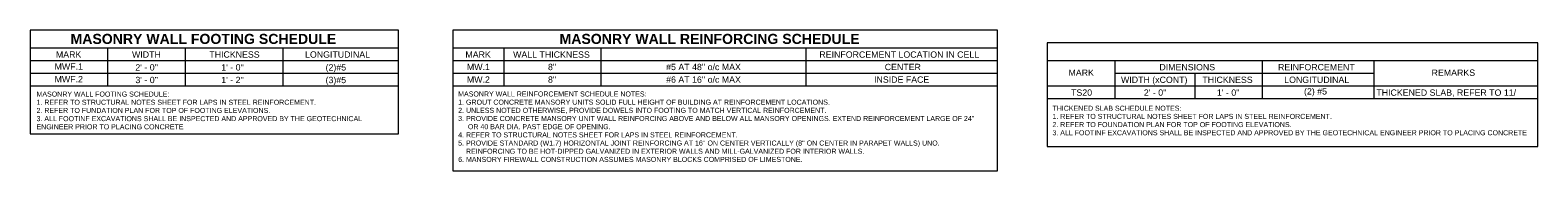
# Model space of a CAD drawing. Header units: inches. Extents: x -4126 to -1638, y 141 to 12362.
# Tile 1 of 15: x -1684.21 to -1660.63, y 142.56 to 144.75. Entities that reach past the tile are written whole.
import ezdxf

# ---------------------------------------------------------------- set-up
doc = ezdxf.new("R2010")
doc.units = ezdxf.units.IN
doc.header["$MEASUREMENT"] = 0
doc.layers.add('A-DETL-THIN', color=7, linetype='Continuous', lineweight=18)
doc.layers.add('G-ANNO-TEXT', color=7, linetype='Continuous', lineweight=9)
doc.styles.add('Arial_5', font='arial.ttf', dxfattribs={"height": 0.098425})
doc.styles.add('Arial_6', font='arial.ttf', dxfattribs={"height": 0.07874})
doc.styles.add('Arial_B', font='Arial_Bold.ttf', dxfattribs={"height": 0.15748})
doc.styles.add('Arial_B_1', font='txt', dxfattribs={"height": 0.098425})

msp = doc.modelspace()

# ---------------------------------------------------------------- linework, layer by layer
at = {"layer": 'A-DETL-THIN'}
for p, q in [((-1684.2082, 144.74975), (-1684.2082, 143.13361)), ((-1678.45094, 144.74975), (-1684.2082, 144.74975)), ((-1678.45094, 143.13361), (-1678.45094, 144.74975)), ((-1677.59906, 144.74975), (-1677.59906, 142.5571)), ((-1669.08117, 144.74975), (-1677.59906, 144.74975)), ((-1669.08117, 142.5571), (-1669.08117, 144.74975)), ((-1668.30743, 144.5529), (-1668.30743, 142.93676)), ((-1660.63447, 144.5529), (-1668.30743, 144.5529)), ((-1660.63447, 142.93676), (-1660.63447, 144.5529)), ((-1684.2082, 144.47416), (-1678.45094, 144.47416)), ((-1684.2082, 144.27731), (-1678.45094, 144.27731)), ((-1682.99722, 144.47416), (-1682.99722, 143.88361)), ((-1681.78322, 144.47416), (-1681.78322, 143.88361)), ((-1680.25846, 144.47416), (-1680.25846, 143.88361)), ((-1677.59906, 144.47416), (-1669.08117, 144.47416)), ((-1677.59906, 144.27731), (-1669.08117, 144.27731)), ((-1676.80037, 144.47416), (-1676.80037, 143.88361)), ((-1675.28399, 144.47416), (-1675.28399, 143.88361)), ((-1672.08117, 144.47416), (-1672.08117, 143.88361)), ((-1668.30743, 144.27731), (-1660.63447, 144.27731)), ((-1667.24921, 144.27731), (-1667.24921, 143.68676)), ((-1664.94697, 144.27731), (-1664.94697, 143.68676)), ((-1663.19697, 144.27731), (-1663.19697, 143.68676)), ((-1684.2082, 144.08046), (-1678.45094, 144.08046)), ((-1677.59906, 144.08046), (-1669.08117, 144.08046)), ((-1667.24921, 144.08046), (-1663.19697, 144.08046)), ((-1665.99921, 144.08046), (-1665.99921, 143.68676)), ((-1684.2082, 143.88361), (-1678.45094, 143.88361)), ((-1677.59906, 143.88361), (-1669.08117, 143.88361)), ((-1668.30743, 143.88361), (-1660.63447, 143.88361)), ((-1668.30743, 143.68676), (-1660.63447, 143.68676)), ((-1684.2082, 143.13361), (-1678.45094, 143.13361)), ((-1668.30743, 142.93676), (-1660.63447, 142.93676)), ((-1677.59906, 142.5571), (-1669.08117, 142.5571))]:
    msp.add_line(p, q, dxfattribs=at)

# ---------------------------------------------------------------- texts
at = {"layer": 'G-ANNO-TEXT', "attachment_point": 1}
for s, insert, char_height, width, style in [('MASONRY WALL FOOTING SCHEDULE', (-1683.57702, 144.69314), 0.1574803, 5.0468437, 'Arial_B'), ('MASONRY WALL REINFORCING SCHEDULE', (-1675.93107, 144.69314), 0.1574803, 5.7001875, 'Arial_B'), ('MARK', (-1683.80521, 144.41986), 0.098425, 0.4986875, 'Arial_B_1'), ('WIDTH', (-1682.61541, 144.41986), 0.098425, 0.542875, 'Arial_B_1'), ('THICKNESS', (-1681.40678, 144.41986), 0.098425, 0.9595, 'Arial_B_1'), ('LONGITUDINAL', (-1679.90979, 144.41986), 0.0984252, 1.2530313, 'Arial_B_1'), ('MARK', (-1677.4026, 144.41921), 0.098425, 0.4986875, 'Arial_B_1'), ('WALL THICKNESS', (-1676.65674, 144.41921), 0.0984252, 1.4802812, 'Arial_B_1'), ('REINFORCEMENT LOCATION IN CELL', (-1671.86795, 144.41921), 0.0984252, 3.0584062, 'Arial_B_1'), ('MWF.1', (-1683.82592, 144.23142), 0.098425, 0.5397188, 'Arial_5'), ('MWF.2', (-1683.82592, 144.03457), 0.098425, 0.5397188, 'Arial_5'), ("2' - 0''", (-1682.56292, 144.21943), 0.098425, 0.42925, 'Arial_5'), ("1' - 0''", (-1681.22024, 144.21943), 0.098425, 0.42925, 'Arial_5'), ('(2)#5', (-1679.58903, 144.21943), 0.098425, 0.3882187, 'Arial_5'), ('MW.1', (-1677.37917, 144.22558), 0.098425, 0.4387187, 'Arial_5'), ("8''", (-1676.1113, 144.22558), 0.098425, 0.1546562, 'Arial_5'), ("#5 AT 48'' o/c MAX", (-1674.2639, 144.22558), 0.0984252, 1.414, 'Arial_5'), ("#6 AT 16'' o/c MAX", (-1674.2639, 144.02873), 0.0984252, 1.414, 'Arial_5'), ('CENTER', (-1670.84606, 144.22558), 0.098425, 0.6849062, 'Arial_5'), ('MARK', (-1667.97313, 144.13689), 0.098425, 0.4986875, 'Arial_B_1'), ('WIDTH (xCONT)', (-1667.15188, 144.02616), 0.0984252, 1.2656562, 'Arial_B_1'), ('DIMENSIONS', (-1666.55132, 144.22301), 0.098425, 1.0573438, 'Arial_B_1'), ('REINFORCEMENT', (-1664.69674, 144.22301), 0.0984252, 1.451875, 'Arial_B_1'), ('REMARKS', (-1662.29535, 144.13689), 0.098425, 0.8395625, 'Arial_B_1'), ("3' - 0''", (-1682.56292, 144.02258), 0.098425, 0.42925, 'Arial_5'), ("1' - 2''", (-1681.22024, 144.02258), 0.098425, 0.42925, 'Arial_5'), ('(3)#5', (-1679.58903, 144.02258), 0.098425, 0.3882187, 'Arial_5'), ('MW.2', (-1677.37917, 144.02873), 0.098425, 0.4387187, 'Arial_5'), ("8''", (-1676.1113, 144.02873), 0.098425, 0.1546562, 'Arial_5'), ('INSIDE FACE', (-1671.01282, 144.02873), 0.0984252, 1.0447187, 'Arial_5'), ('TS20', (-1667.93287, 143.82573), 0.098425, 0.3976875, 'Arial_5'), ("2' - 0''", (-1666.79496, 143.82573), 0.098425, 0.42925, 'Arial_5'), ('THICKNESS', (-1665.88028, 144.02616), 0.098425, 0.9595, 'Arial_B_1'), ("1' - 0''", (-1665.65222, 143.82573), 0.098425, 0.42925, 'Arial_5'), ('LONGITUDINAL', (-1664.59993, 144.02616), 0.0984252, 1.2530313, 'Arial_B_1'), ('(2) #5', (-1664.29049, 143.84526), 0.098425, 0.4355625, 'Arial_5'), ('THICKENED SLAB, REFER TO 11/   ', (-1663.15985, 143.82573), 0.0984252, 2.790125, 'Arial_5'), ('1. REFER TO STRUCTURAL NOTES SHEET FOR LAPS IN STEEL REINFORCEMENT.', (-1684.10868, 143.66523), 0.0787402, 5.3940312, 'Arial_6'), ('MASONRY WALL FOOTING SCHEDULE:', (-1684.10868, 143.79284), 0.0787402, 2.562875, 'Arial_6'), ('1. GROUT CONCRETE MANSORY UNITS SOLID FULL HEIGHT OF BUILDING AT REINFORCEMENT LOCATIONS.', (-1677.51596, 143.66706), 0.0787402, 7.1552187, 'Arial_6'), ('MASONRY WALL REINFORCEMENT SCHEDULE NOTES:', (-1677.51596, 143.79467), 0.0787402, 3.636, 'Arial_6'), ('THICKENED SLAB SCHEDULE NOTES:', (-1668.22433, 143.57233), 0.0787402, 2.4965938, 'Arial_6'), ('3. ALL FOOTINF EXCAVATIONS SHALL BE INSPECTED AND APPROVED BY THE GEOTECHNICAL ', (-1684.10868, 143.41003), 0.0787402, 6.3314375, 'Arial_6'), ('2. REFER TO FUNDATION PLAN FOR TOP OF FOOTING ELEVATIONS.', (-1684.10868, 143.53763), 0.0787402, 4.5008125, 'Arial_6'), ("3. PROVIDE CONCRETE MANSORY UNIT WALL REINFORCING ABOVE AND BELOW ALL MANSORY OPENINGS. EXTEND REINFORCEMENT LARGE OF 24''", (-1677.51596, 143.41185), 0.07874016, 9.797, 'Arial_6'), ('2. UNLESS NOTED OTHERWISE, PROVIDE DOWELS INTO FOOTING TO MATCH VERTICAL REINFORCEMENT.', (-1677.51596, 143.53946), 0.0787402, 7.1047187, 'Arial_6'), ('1. REFER TO STRUCTURAL NOTES SHEET FOR LAPS IN STEEL REINFORCEMENT.', (-1668.22433, 143.44473), 0.0787402, 5.3940312, 'Arial_6'), ('ENGINEER PRIOR TO PLACING CONCRETE', (-1684.10868, 143.28242), 0.0787402, 2.8343125, 'Arial_6'), ('4. REFER TO STRUCTURAL NOTES SHEET FOR LAPS IN STEEL REINFORCEMENT.', (-1677.51596, 143.15664), 0.0787402, 5.3940312, 'Arial_6'), ('     OR 40 BAR DIA. PAST EDGE OF OPENING.', (-1677.51596, 143.28425), 0.0787402, 2.4079925, 'Arial_6'), ('3. ALL FOOTINF EXCAVATIONS SHALL BE INSPECTED AND APPROVED BY THE GEOTECHNICAL ENGINEER PRIOR TO PLACING CONCRETE', (-1668.22433, 143.18952), 0.07874016, 9.16575, 'Arial_6'), ('2. REFER TO FOUNDATION PLAN FOR TOP OF FOOTING ELEVATIONS.', (-1668.22433, 143.31712), 0.0787402, 4.6049687, 'Arial_6'), ("5. PROVIDE STANDARD (W1.7) HORIZONTAL JOINT REINFORCING AT 16'' ON CENTER VERTICALLY (8'' ON CENTER IN PARAPET WALLS) UNO.", (-1677.51596, 143.02904), 0.07874016, 9.2951562, 'Arial_6'), ('    REINFORCING TO BE HOT-DIPPED GALVANIZED IN EXTERIOR WALLS AND MILL-GALVANIZED FOR INTERIOR WALLS.', (-1677.51596, 142.90144), 0.07874016, 7.8464375, 'Arial_6'), ('6. MANSORY FIREWALL CONSTRUCTION ASSUMES MASONRY BLOCKS COMPRISED OF LIMESTONE.', (-1677.51596, 142.77383), 0.0787402, 6.6375937, 'Arial_6')]:
    msp.add_mtext(s, dxfattribs=dict(at, insert=insert, char_height=char_height, width=width, style=style))

doc.saveas('drawing.dxf')
